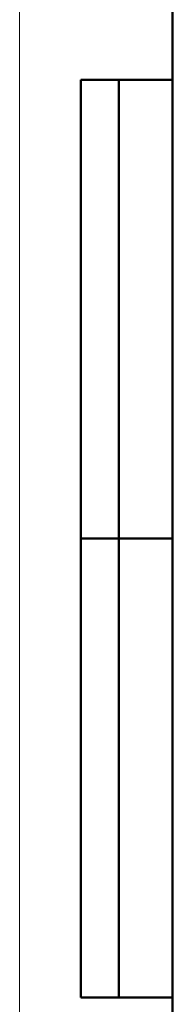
# Model space of a CAD drawing. Header units: millimetres. Extents: x 0 to 594, y 0 to 420.
# Tile 2 of 14: x 0 to 20, y 171 to 300. Entities that reach past the tile are written whole.
import ezdxf

# ---------------------------------------------------------------- set-up
doc = ezdxf.new("R2010")
doc.units = ezdxf.units.MM
doc.layers.add('ОСЕВЫЕ', color=7, linetype='Continuous')
doc.layers.add('ОСНОВНОЙ', color=7, linetype='Continuous', lineweight=25)

msp = doc.modelspace()

# ---------------------------------------------------------------- linework, layer by layer
at = {"color": 7, "linetype": 'Continuous', "lineweight": 50}
for p, q in [((20, 415), (20, 5)), ((8, 172), (8, 292)), ((20, 292), (8, 292)), ((8, 172), (8, 292)), ((13, 172), (13, 292)), ((13, 172), (13, 292)), ((8, 232), (20, 232)), ((20, 232), (8, 232)), ((8, 172), (20, 172))]:
    msp.add_line(p, q, dxfattribs=at)
at = {"color": 7, "linetype": 'Continuous', "lineweight": 25}
msp.add_line((20, 292), (20, 5), dxfattribs=at)
msp.add_line((20, 292), (20, 5), dxfattribs=at)
at = {"layer": 'ОСЕВЫЕ', "lineweight": 18}
msp.add_line((0, 420), (0, 0), dxfattribs=at)
at = {"layer": 'ОСНОВНОЙ', "linetype": 'Continuous', "lineweight": 18}
for p, q in [((20, 5), (20, 415)), ((19.999, 210), (20.001, 210))]:
    msp.add_line(p, q, dxfattribs=at)

doc.saveas('drawing.dxf')
